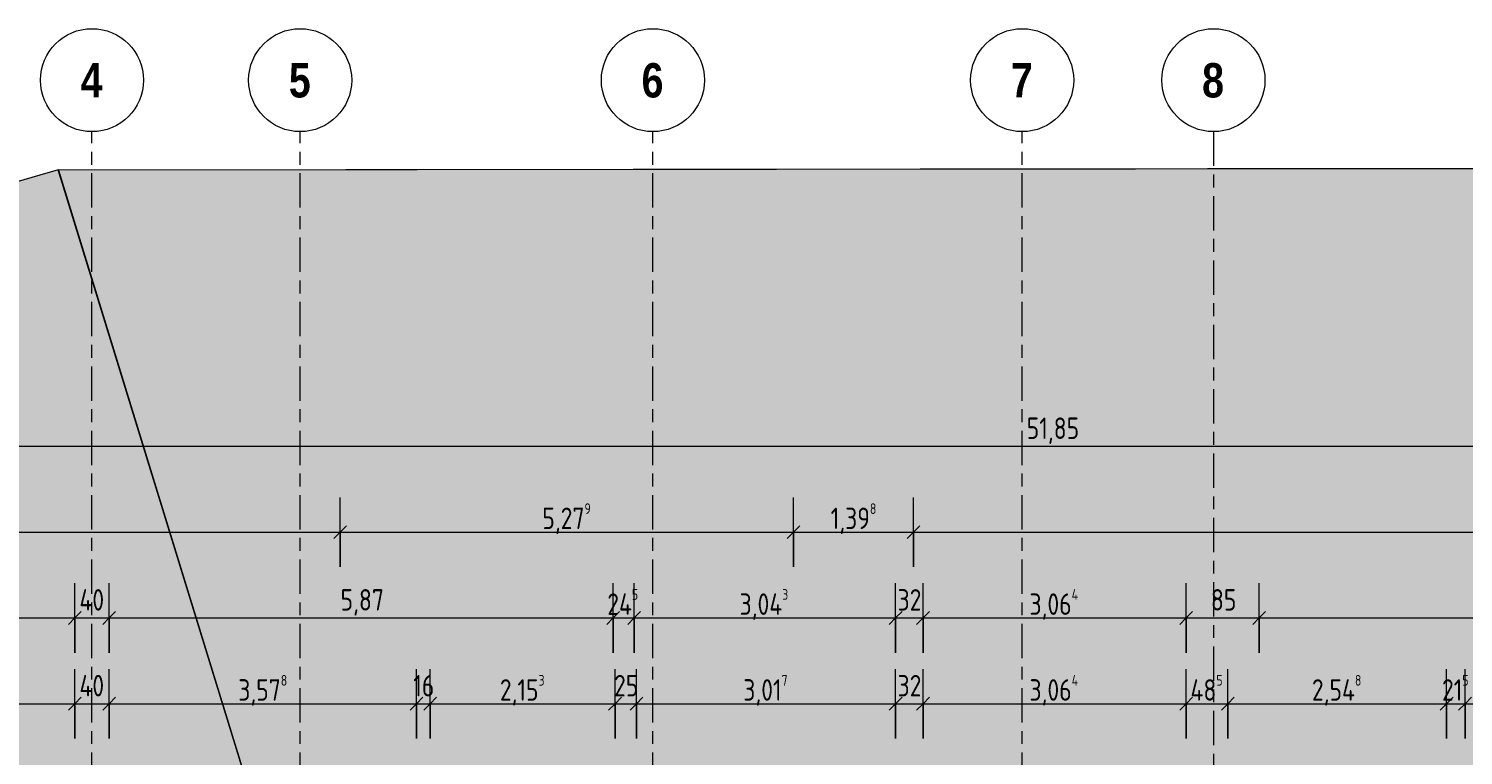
# Model space of a CAD drawing. Header units: metres. Extents: x 2 to 165, y -54 to 869.
# Tile 77 of 106: x 42 to 59, y 30 to 38. Entities that reach past the tile are written whole.
import ezdxf

# ---------------------------------------------------------------- set-up
doc = ezdxf.new("R2010")
doc.units = ezdxf.units.M
doc.linetypes.add('_Rasterlinie_', pattern=[0.75, 0.4, -0.1, 0.15, -0.1])
for name, color, linetype, lineweight in [('A_Bem', 7, 'Continuous', 5), ('A_Bem-100', 7, 'Continuous', 5), ('A_Körper_Form', 7, 'Continuous', 5), ('A_Raster', 128, 'Continuous', 5)]:
    doc.layers.add(name, color=color, linetype=linetype, lineweight=lineweight)
doc.styles.add('Arial Narrow_B', font='txt', dxfattribs={"height": 0.4})
doc.styles.add('ISOCPEUR', font='isocpeur.ttf', dxfattribs={"width": 0.8, "height": 0.25})
doc.dimstyles.new('BLB-Standard_2_5_Aussen', dxfattribs={"dimscale": 0.3048, "dimtxt": 0.248995, "dimasz": 0.492126, "dimexe": 1.32874, "dimexo": 0.0625, "dimgap": 0.032808, "dimtad": 1, "dimdec": 1, "dimlfac": 100, "dimrnd": 0.1, "dimdsep": 46, "dimtxsty": 'ISOCPEUR', "dimblk1": 'OBLIQUE', "dimblk2": 'OBLIQUE', "dimsah": 1, "dimcen": 0.09, "dimdle": 0.164042, "dimazin": 0, "dimtfac": 1, "dimtdec": 4, "dimtix": 1, "dimtmove": 0, "dimatfit": 3, "dimfxl": 1.32874, "dimfxlon": 1, "dimtvp": 1, "dimtolj": 1, "dimtzin": 0, "dimarcsym": 2})
doc.dimstyles.new('BLB-Standard_2_5_Aussen_1', dxfattribs={"dimscale": 0.3048, "dimtxt": 0.248995, "dimasz": 0.492126, "dimexe": 1.32874, "dimexo": 0.0625, "dimgap": 0.032808, "dimtad": 1, "dimrnd": 0.001, "dimzin": 0, "dimdsep": 46, "dimtxsty": 'ISOCPEUR', "dimblk1": 'OBLIQUE', "dimblk2": 'OBLIQUE', "dimsah": 1, "dimcen": 0.09, "dimdle": 0.164042, "dimazin": 0, "dimtfac": 1, "dimtdec": 4, "dimtix": 1, "dimtmove": 0, "dimatfit": 3, "dimfxl": 1.32874, "dimfxlon": 1, "dimtvp": 1, "dimtolj": 1, "dimtzin": 0, "dimarcsym": 2})

# ---------------------------------------------------------------- blocks, each defined once
blk = doc.blocks.new('DIMBLOCK47-AB- E0-  OK FFB')
at = {"layer": 'A_Bem-100'}
for p, q in [((42.894, 29.99), (42.894, 30.8)), ((43.294, 29.99), (43.294, 30.8)), ((42.894, 30.395), (43.294, 30.395)), ((42.894, 30.395), (42.894, 29.99)), ((43.294, 30.395), (43.294, 29.99))]:
    blk.add_line(p, q, dxfattribs=at)
at = {"layer": 'A_Bem-100', "lineweight": 9}
for p, q in [((42.894, 30.395), (42.969, 30.47)), ((43.294, 30.395), (43.369, 30.47)), ((42.894, 30.395), (42.819, 30.32)), ((43.294, 30.395), (43.219, 30.32))]:
    blk.add_line(p, q, dxfattribs=at)
at = {"layer": 'A_Bem-100', "color": 0, "insert": (42.948, 30.731), "char_height": 0.25, "width": 0.35255, "attachment_point": 1, "line_spacing_factor": 1.149209, "style": 'ISOCPEUR'}
blk.add_mtext('40', dxfattribs=at)
blk = doc.blocks.new('_Oblique')
at = {"color": 0, "linetype": 'ByBlock', "lineweight": -2}
blk.add_line((-0.5, -0.5), (0.5, 0.5), dxfattribs=at)
blk = doc.blocks.new('DIMBLOCK48-AB- E0-  OK FFB')
at = {"layer": 'A_Bem-100'}
for p, q in [((43.294, 29.99), (43.294, 30.8)), ((46.873, 29.99), (46.873, 30.8)), ((43.294, 30.395), (46.873, 30.395)), ((43.294, 30.395), (43.294, 29.99)), ((46.873, 30.395), (46.873, 29.99))]:
    blk.add_line(p, q, dxfattribs=at)
at = {"layer": 'A_Bem-100', "lineweight": 9}
for p, q in [((43.294, 30.395), (43.369, 30.47)), ((46.873, 30.395), (46.948, 30.47)), ((43.294, 30.395), (43.219, 30.32)), ((46.873, 30.395), (46.798, 30.32))]:
    blk.add_line(p, q, dxfattribs=at)
at = {"layer": 'A_Bem-100', "color": 0, "insert": (44.798, 30.731), "char_height": 0.25, "width": 0.68419, "attachment_point": 1, "line_spacing_factor": 1.149209, "style": 'ISOCPEUR'}
blk.add_mtext('3,57\\A2\\H0.5x;\\S8^  ;\\H2x;', dxfattribs=at)
blk = doc.blocks.new('DIMBLOCK49-AB- E0-  OK FFB')
at = {"layer": 'A_Bem-100'}
for p, q in [((46.873, 29.99), (46.873, 30.8)), ((47.032, 29.99), (47.032, 30.8)), ((46.873, 30.395), (47.032, 30.395)), ((46.873, 30.395), (46.873, 29.99)), ((47.032, 30.395), (47.032, 29.99))]:
    blk.add_line(p, q, dxfattribs=at)
at = {"layer": 'A_Bem-100', "lineweight": 9}
for p, q in [((46.873, 30.395), (46.948, 30.47)), ((47.032, 30.395), (47.107, 30.47)), ((46.873, 30.395), (46.798, 30.32)), ((47.032, 30.395), (46.957, 30.32))]:
    blk.add_line(p, q, dxfattribs=at)
at = {"layer": 'A_Bem-100', "color": 0, "insert": (46.836, 30.731), "char_height": 0.25, "width": 0.28085, "attachment_point": 1, "line_spacing_factor": 1.149209, "style": 'ISOCPEUR'}
blk.add_mtext('16', dxfattribs=at)
blk = doc.blocks.new('DIMBLOCK50-AB- E0-  OK FFB')
at = {"layer": 'A_Bem-100'}
for p, q in [((47.032, 29.99), (47.032, 30.8)), ((49.186, 29.99), (49.186, 30.8)), ((47.032, 30.395), (49.186, 30.395)), ((47.032, 30.395), (47.032, 29.99)), ((49.186, 30.395), (49.186, 29.99))]:
    blk.add_line(p, q, dxfattribs=at)
at = {"layer": 'A_Bem-100', "lineweight": 9}
for p, q in [((47.032, 30.395), (47.107, 30.47)), ((49.186, 30.395), (49.261, 30.47)), ((47.032, 30.395), (46.957, 30.32)), ((49.186, 30.395), (49.111, 30.32))]:
    blk.add_line(p, q, dxfattribs=at)
at = {"layer": 'A_Bem-100', "color": 0, "insert": (47.844, 30.731), "char_height": 0.25, "width": 0.63639, "attachment_point": 1, "line_spacing_factor": 1.149209, "style": 'ISOCPEUR'}
blk.add_mtext('2,15\\A2\\H0.5x;\\S3^  ;\\H2x;', dxfattribs=at)
blk = doc.blocks.new('DIMBLOCK51-AB- E0-  OK FFB')
at = {"layer": 'A_Bem-100'}
for p, q in [((49.186, 29.99), (49.186, 30.8)), ((49.435, 29.99), (49.435, 30.8)), ((49.186, 30.395), (49.435, 30.395)), ((49.186, 30.395), (49.186, 29.99)), ((49.435, 30.395), (49.435, 29.99))]:
    blk.add_line(p, q, dxfattribs=at)
at = {"layer": 'A_Bem-100', "lineweight": 9}
for p, q in [((49.186, 30.395), (49.261, 30.47)), ((49.435, 30.395), (49.51, 30.47)), ((49.186, 30.395), (49.111, 30.32)), ((49.435, 30.395), (49.36, 30.32))]:
    blk.add_line(p, q, dxfattribs=at)
at = {"layer": 'A_Bem-100', "color": 0, "insert": (49.174, 30.731), "char_height": 0.25, "width": 0.32865, "attachment_point": 1, "line_spacing_factor": 1.149209, "style": 'ISOCPEUR'}
blk.add_mtext('25', dxfattribs=at)
blk = doc.blocks.new('DIMBLOCK52-AB- E0-  OK FFB')
at = {"layer": 'A_Bem-100'}
for p, q in [((49.435, 29.99), (49.435, 30.8)), ((52.453, 29.99), (52.453, 30.8)), ((49.435, 30.395), (52.453, 30.395)), ((49.435, 30.395), (49.435, 29.99)), ((52.453, 30.395), (52.453, 29.99))]:
    blk.add_line(p, q, dxfattribs=at)
at = {"layer": 'A_Bem-100', "lineweight": 9}
for p, q in [((49.435, 30.395), (49.51, 30.47)), ((52.453, 30.395), (52.528, 30.47)), ((49.435, 30.395), (49.36, 30.32)), ((52.453, 30.395), (52.378, 30.32))]:
    blk.add_line(p, q, dxfattribs=at)
at = {"layer": 'A_Bem-100', "color": 0, "insert": (50.679, 30.731), "char_height": 0.25, "width": 0.63639, "attachment_point": 1, "line_spacing_factor": 1.149209, "style": 'ISOCPEUR'}
blk.add_mtext('3,01\\A2\\H0.5x;\\S7^  ;\\H2x;', dxfattribs=at)
blk = doc.blocks.new('DIMBLOCK53-AB- E0-  OK FFB')
at = {"layer": 'A_Bem-100'}
for p, q in [((52.453, 29.99), (52.453, 30.8)), ((52.773, 29.99), (52.773, 30.8)), ((52.453, 30.395), (52.773, 30.395)), ((52.453, 30.395), (52.453, 29.99)), ((52.773, 30.395), (52.773, 29.99))]:
    blk.add_line(p, q, dxfattribs=at)
at = {"layer": 'A_Bem-100', "lineweight": 9}
for p, q in [((52.453, 30.395), (52.528, 30.47)), ((52.773, 30.395), (52.848, 30.47)), ((52.453, 30.395), (52.378, 30.32)), ((52.773, 30.395), (52.698, 30.32))]:
    blk.add_line(p, q, dxfattribs=at)
at = {"layer": 'A_Bem-100', "color": 0, "insert": (52.476, 30.731), "char_height": 0.25, "width": 0.32865, "attachment_point": 1, "line_spacing_factor": 1.149209, "style": 'ISOCPEUR'}
blk.add_mtext('32', dxfattribs=at)
blk = doc.blocks.new('DIMBLOCK54-AB- E0-  OK FFB')
at = {"layer": 'A_Bem-100'}
for p, q in [((52.773, 29.99), (52.773, 30.8)), ((55.837, 29.99), (55.837, 30.8)), ((52.773, 30.395), (55.837, 30.395)), ((52.773, 30.395), (52.773, 29.99)), ((55.837, 30.395), (55.837, 29.99))]:
    blk.add_line(p, q, dxfattribs=at)
at = {"layer": 'A_Bem-100', "lineweight": 9}
for p, q in [((52.773, 30.395), (52.848, 30.47)), ((55.837, 30.395), (55.912, 30.47)), ((52.773, 30.395), (52.698, 30.32)), ((55.837, 30.395), (55.762, 30.32))]:
    blk.add_line(p, q, dxfattribs=at)
at = {"layer": 'A_Bem-100', "color": 0, "insert": (54.012, 30.731), "char_height": 0.25, "width": 0.70212, "attachment_point": 1, "line_spacing_factor": 1.149209, "style": 'ISOCPEUR'}
blk.add_mtext('3,06\\A2\\H0.5x;\\S4^  ;\\H2x;', dxfattribs=at)
blk = doc.blocks.new('DIMBLOCK55-AB- E0-  OK FFB')
at = {"layer": 'A_Bem-100'}
for p, q in [((55.837, 29.99), (55.837, 30.8)), ((56.322, 29.99), (56.322, 30.8)), ((55.837, 30.395), (56.322, 30.395)), ((55.837, 30.395), (55.837, 29.99)), ((56.322, 30.395), (56.322, 29.99))]:
    blk.add_line(p, q, dxfattribs=at)
at = {"layer": 'A_Bem-100', "lineweight": 9}
for p, q in [((55.837, 30.395), (55.912, 30.47)), ((56.322, 30.395), (56.397, 30.47)), ((55.837, 30.395), (55.762, 30.32)), ((56.322, 30.395), (56.247, 30.32))]:
    blk.add_line(p, q, dxfattribs=at)
at = {"layer": 'A_Bem-100', "color": 0, "insert": (55.887, 30.731), "char_height": 0.25, "width": 0.46011, "attachment_point": 1, "line_spacing_factor": 1.149209, "style": 'ISOCPEUR'}
blk.add_mtext('48\\A2\\H0.5x;\\S5^  ;\\H2x;', dxfattribs=at)
blk = doc.blocks.new('DIMBLOCK56-AB- E0-  OK FFB')
at = {"layer": 'A_Bem-100'}
for p, q in [((56.322, 29.99), (56.322, 30.8)), ((58.87, 29.99), (58.87, 30.8)), ((56.322, 30.395), (58.87, 30.395)), ((56.322, 30.395), (56.322, 29.99)), ((58.87, 30.395), (58.87, 29.99))]:
    blk.add_line(p, q, dxfattribs=at)
at = {"layer": 'A_Bem-100', "lineweight": 9}
for p, q in [((56.322, 30.395), (56.397, 30.47)), ((58.87, 30.395), (58.945, 30.47)), ((56.322, 30.395), (56.247, 30.32)), ((58.87, 30.395), (58.795, 30.32))]:
    blk.add_line(p, q, dxfattribs=at)
at = {"layer": 'A_Bem-100', "color": 0, "insert": (57.301, 30.731), "char_height": 0.25, "width": 0.7081, "attachment_point": 1, "line_spacing_factor": 1.149209, "style": 'ISOCPEUR'}
blk.add_mtext('2,54\\A2\\H0.5x;\\S8^  ;\\H2x;', dxfattribs=at)
blk = doc.blocks.new('DIMBLOCK57-AB- E0-  OK FFB')
at = {"layer": 'A_Bem-100'}
for p, q in [((58.87, 29.99), (58.87, 30.8)), ((59.085, 29.99), (59.085, 30.8)), ((58.87, 30.395), (59.085, 30.395)), ((58.87, 30.395), (58.87, 29.99)), ((59.085, 30.395), (59.085, 29.99))]:
    blk.add_line(p, q, dxfattribs=at)
at = {"layer": 'A_Bem-100', "lineweight": 9}
for p, q in [((58.87, 30.395), (58.945, 30.47)), ((59.085, 30.395), (59.16, 30.47)), ((58.87, 30.395), (58.795, 30.32)), ((59.085, 30.395), (59.01, 30.32))]:
    blk.add_line(p, q, dxfattribs=at)
at = {"layer": 'A_Bem-100', "color": 0, "insert": (58.816, 30.731), "char_height": 0.25, "width": 0.38841, "attachment_point": 1, "line_spacing_factor": 1.149209, "style": 'ISOCPEUR'}
blk.add_mtext('21\\A2\\H0.5x;\\S5^  ;\\H2x;', dxfattribs=at)
blk = doc.blocks.new('DIMBLOCK58-AB- E0-  OK FFB')
at = {"layer": 'A_Bem-100'}
for p, q in [((59.085, 29.99), (59.085, 30.8)), ((61.011, 29.99), (61.011, 30.8)), ((59.085, 30.395), (61.011, 30.395)), ((59.085, 30.395), (59.085, 29.99)), ((61.011, 30.395), (61.011, 29.99))]:
    blk.add_line(p, q, dxfattribs=at)
at = {"layer": 'A_Bem-100', "lineweight": 9}
for p, q in [((59.085, 30.395), (59.16, 30.47)), ((61.011, 30.395), (61.086, 30.47)), ((59.085, 30.395), (59.01, 30.32)), ((61.011, 30.395), (60.936, 30.32))]:
    blk.add_line(p, q, dxfattribs=at)
at = {"layer": 'A_Bem-100', "color": 0, "insert": (59.783, 30.731), "char_height": 0.25, "width": 0.63639, "attachment_point": 1, "line_spacing_factor": 1.149209, "style": 'ISOCPEUR'}
blk.add_mtext('1,92\\A2\\H0.5x;\\S6^  ;\\H2x;', dxfattribs=at)
blk = doc.blocks.new('DIMBLOCK103-AB- E0-  OK FFB')
at = {"layer": 'A_Bem-100'}
for p, q in [((28.794, 30.99), (28.794, 31.8)), ((42.894, 30.99), (42.894, 31.8)), ((28.794, 31.395), (42.894, 31.395)), ((28.794, 31.395), (28.794, 30.99)), ((42.894, 31.395), (42.894, 30.99))]:
    blk.add_line(p, q, dxfattribs=at)
at = {"layer": 'A_Bem-100', "lineweight": 9}
for p, q in [((28.794, 31.395), (28.869, 31.47)), ((42.894, 31.395), (42.969, 31.47)), ((28.794, 31.395), (28.719, 31.32)), ((42.894, 31.395), (42.819, 31.32))]:
    blk.add_line(p, q, dxfattribs=at)
at = {"layer": 'A_Bem-100', "color": 0, "insert": (35.566, 31.731), "char_height": 0.25, "width": 0.66926, "attachment_point": 1, "line_spacing_factor": 1.149209, "style": 'ISOCPEUR'}
blk.add_mtext('14,10', dxfattribs=at)
blk = doc.blocks.new('DIMBLOCK104-AB- E0-  OK FFB')
at = {"layer": 'A_Bem-100'}
for p, q in [((42.894, 30.99), (42.894, 31.8)), ((43.294, 30.99), (43.294, 31.8)), ((42.894, 31.395), (43.294, 31.395)), ((42.894, 31.395), (42.894, 30.99)), ((43.294, 31.395), (43.294, 30.99))]:
    blk.add_line(p, q, dxfattribs=at)
at = {"layer": 'A_Bem-100', "lineweight": 9}
for p, q in [((42.894, 31.395), (42.969, 31.47)), ((43.294, 31.395), (43.369, 31.47)), ((42.894, 31.395), (42.819, 31.32)), ((43.294, 31.395), (43.219, 31.32))]:
    blk.add_line(p, q, dxfattribs=at)
at = {"layer": 'A_Bem-100', "color": 0, "insert": (42.948, 31.731), "char_height": 0.25, "width": 0.35255, "attachment_point": 1, "line_spacing_factor": 1.149209, "style": 'ISOCPEUR'}
blk.add_mtext('40', dxfattribs=at)
blk = doc.blocks.new('DIMBLOCK105-AB- E0-  OK FFB')
at = {"layer": 'A_Bem-100'}
for p, q in [((43.294, 30.99), (43.294, 31.8)), ((49.164, 30.99), (49.164, 31.8)), ((43.294, 31.395), (49.164, 31.395)), ((43.294, 31.395), (43.294, 30.99)), ((49.164, 31.395), (49.164, 30.99))]:
    blk.add_line(p, q, dxfattribs=at)
at = {"layer": 'A_Bem-100', "lineweight": 9}
for p, q in [((43.294, 31.395), (43.369, 31.47)), ((49.164, 31.395), (49.239, 31.47)), ((43.294, 31.395), (43.219, 31.32)), ((49.164, 31.395), (49.089, 31.32))]:
    blk.add_line(p, q, dxfattribs=at)
at = {"layer": 'A_Bem-100', "color": 0, "insert": (45.989, 31.731), "char_height": 0.25, "width": 0.57664, "attachment_point": 1, "line_spacing_factor": 1.149209, "style": 'ISOCPEUR'}
blk.add_mtext('5,87', dxfattribs=at)
blk = doc.blocks.new('DIMBLOCK106-AB- E0-  OK FFB')
at = {"layer": 'A_Bem-100'}
for p, q in [((49.164, 30.99), (49.164, 31.8)), ((49.409, 30.99), (49.409, 31.8)), ((49.164, 31.395), (49.409, 31.395)), ((49.164, 31.395), (49.164, 30.99)), ((49.409, 31.395), (49.409, 30.99))]:
    blk.add_line(p, q, dxfattribs=at)
at = {"layer": 'A_Bem-100', "lineweight": 9}
for p, q in [((49.164, 31.395), (49.239, 31.47)), ((49.409, 31.395), (49.484, 31.47)), ((49.164, 31.395), (49.089, 31.32)), ((49.409, 31.395), (49.334, 31.32))]:
    blk.add_line(p, q, dxfattribs=at)
at = {"layer": 'A_Bem-100', "color": 0, "insert": (49.095, 31.731), "char_height": 0.25, "width": 0.46011, "attachment_point": 1, "line_spacing_factor": 1.149209, "style": 'ISOCPEUR'}
blk.add_mtext('24\\A2\\H0.5x;\\S5^  ;\\H2x;', dxfattribs=at)
blk = doc.blocks.new('DIMBLOCK107-AB- E0-  OK FFB')
at = {"layer": 'A_Bem-100'}
for p, q in [((49.409, 30.99), (49.409, 31.8)), ((52.453, 30.99), (52.453, 31.8)), ((49.409, 31.395), (52.453, 31.395)), ((49.409, 31.395), (49.409, 30.99)), ((52.453, 31.395), (52.453, 30.99))]:
    blk.add_line(p, q, dxfattribs=at)
at = {"layer": 'A_Bem-100', "lineweight": 9}
for p, q in [((49.409, 31.395), (49.484, 31.47)), ((52.453, 31.395), (52.528, 31.47)), ((49.409, 31.395), (49.334, 31.32)), ((52.453, 31.395), (52.378, 31.32))]:
    blk.add_line(p, q, dxfattribs=at)
at = {"layer": 'A_Bem-100', "color": 0, "insert": (50.636, 31.731), "char_height": 0.25, "width": 0.7081, "attachment_point": 1, "line_spacing_factor": 1.149209, "style": 'ISOCPEUR'}
blk.add_mtext('3,04\\A2\\H0.5x;\\S3^  ;\\H2x;', dxfattribs=at)
blk = doc.blocks.new('DIMBLOCK108-AB- E0-  OK FFB')
at = {"layer": 'A_Bem-100'}
for p, q in [((52.453, 30.99), (52.453, 31.8)), ((52.773, 30.99), (52.773, 31.8)), ((52.453, 31.395), (52.773, 31.395)), ((52.453, 31.395), (52.453, 30.99)), ((52.773, 31.395), (52.773, 30.99))]:
    blk.add_line(p, q, dxfattribs=at)
at = {"layer": 'A_Bem-100', "lineweight": 9}
for p, q in [((52.453, 31.395), (52.528, 31.47)), ((52.773, 31.395), (52.848, 31.47)), ((52.453, 31.395), (52.378, 31.32)), ((52.773, 31.395), (52.698, 31.32))]:
    blk.add_line(p, q, dxfattribs=at)
at = {"layer": 'A_Bem-100', "color": 0, "insert": (52.476, 31.731), "char_height": 0.25, "width": 0.32865, "attachment_point": 1, "line_spacing_factor": 1.149209, "style": 'ISOCPEUR'}
blk.add_mtext('32', dxfattribs=at)
blk = doc.blocks.new('DIMBLOCK109-AB- E0-  OK FFB')
at = {"layer": 'A_Bem-100'}
for p, q in [((52.773, 30.99), (52.773, 31.8)), ((55.837, 30.99), (55.837, 31.8)), ((52.773, 31.395), (55.837, 31.395)), ((52.773, 31.395), (52.773, 30.99)), ((55.837, 31.395), (55.837, 30.99))]:
    blk.add_line(p, q, dxfattribs=at)
at = {"layer": 'A_Bem-100', "lineweight": 9}
for p, q in [((52.773, 31.395), (52.848, 31.47)), ((55.837, 31.395), (55.912, 31.47)), ((52.773, 31.395), (52.698, 31.32)), ((55.837, 31.395), (55.762, 31.32))]:
    blk.add_line(p, q, dxfattribs=at)
at = {"layer": 'A_Bem-100', "color": 0, "insert": (54.012, 31.731), "char_height": 0.25, "width": 0.70212, "attachment_point": 1, "line_spacing_factor": 1.149209, "style": 'ISOCPEUR'}
blk.add_mtext('3,06\\A2\\H0.5x;\\S4^  ;\\H2x;', dxfattribs=at)
blk = doc.blocks.new('DIMBLOCK110-AB- E0-  OK FFB')
at = {"layer": 'A_Bem-100'}
for p, q in [((55.837, 30.99), (55.837, 31.8)), ((56.687, 30.99), (56.687, 31.8)), ((55.837, 31.395), (56.687, 31.395)), ((55.837, 31.395), (55.837, 30.99)), ((56.687, 31.395), (56.687, 30.99))]:
    blk.add_line(p, q, dxfattribs=at)
at = {"layer": 'A_Bem-100', "lineweight": 9}
for p, q in [((55.837, 31.395), (55.912, 31.47)), ((56.687, 31.395), (56.762, 31.47)), ((55.837, 31.395), (55.762, 31.32)), ((56.687, 31.395), (56.612, 31.32))]:
    blk.add_line(p, q, dxfattribs=at)
at = {"layer": 'A_Bem-100', "color": 0, "insert": (56.125, 31.731), "char_height": 0.25, "width": 0.32865, "attachment_point": 1, "line_spacing_factor": 1.149209, "style": 'ISOCPEUR'}
blk.add_mtext('85', dxfattribs=at)
blk = doc.blocks.new('DIMBLOCK120-AB- E0-  OK FFB')
at = {"layer": 'A_Bem-100'}
for p, q in [((28.344, 31.99), (28.344, 32.8)), ((45.984, 31.99), (45.984, 32.8)), ((28.344, 32.395), (45.984, 32.395)), ((28.344, 32.395), (28.344, 31.99)), ((45.984, 32.395), (45.984, 31.99))]:
    blk.add_line(p, q, dxfattribs=at)
at = {"layer": 'A_Bem-100', "lineweight": 9}
for p, q in [((28.344, 32.395), (28.419, 32.47)), ((45.984, 32.395), (46.059, 32.47)), ((28.344, 32.395), (28.269, 32.32)), ((45.984, 32.395), (45.909, 32.32))]:
    blk.add_line(p, q, dxfattribs=at)
at = {"layer": 'A_Bem-100', "color": 0, "insert": (36.865, 32.731), "char_height": 0.25, "width": 0.71706, "attachment_point": 1, "rotation": 0.0004, "line_spacing_factor": 1.149209, "style": 'ISOCPEUR'}
blk.add_mtext('17,64', dxfattribs=at)
blk = doc.blocks.new('DIMBLOCK121-AB- E0-  OK FFB')
at = {"layer": 'A_Bem-100'}
for p, q in [((45.984, 31.99), (45.984, 32.8)), ((51.264, 31.99), (51.264, 32.8)), ((45.984, 32.395), (51.264, 32.395)), ((45.984, 32.395), (45.984, 31.99)), ((51.264, 32.395), (51.264, 31.99))]:
    blk.add_line(p, q, dxfattribs=at)
at = {"layer": 'A_Bem-100', "lineweight": 9}
for p, q in [((45.984, 32.395), (46.059, 32.47)), ((51.264, 32.395), (51.339, 32.47)), ((45.984, 32.395), (45.909, 32.32)), ((51.264, 32.395), (51.189, 32.32))]:
    blk.add_line(p, q, dxfattribs=at)
at = {"layer": 'A_Bem-100', "color": 0, "insert": (48.339, 32.731), "char_height": 0.25, "width": 0.68419, "attachment_point": 1, "rotation": 0.0004, "line_spacing_factor": 1.149209, "style": 'ISOCPEUR'}
blk.add_mtext('5,27\\A2\\H0.5x;\\S9^  ;\\H2x;', dxfattribs=at)
blk = doc.blocks.new('DIMBLOCK122-AB- E0-  OK FFB')
at = {"layer": 'A_Bem-100'}
for p, q in [((51.264, 31.99), (51.264, 32.8)), ((52.662, 31.99), (52.662, 32.8)), ((51.264, 32.395), (52.662, 32.395)), ((51.264, 32.395), (51.264, 31.99)), ((52.662, 32.395), (52.662, 31.99))]:
    blk.add_line(p, q, dxfattribs=at)
at = {"layer": 'A_Bem-100', "lineweight": 9}
for p, q in [((51.264, 32.395), (51.339, 32.47)), ((52.662, 32.395), (52.737, 32.47)), ((51.264, 32.395), (51.189, 32.32)), ((52.662, 32.395), (52.587, 32.32))]:
    blk.add_line(p, q, dxfattribs=at)
at = {"layer": 'A_Bem-100', "color": 0, "insert": (51.697, 32.731), "char_height": 0.25, "width": 0.63639, "attachment_point": 1, "rotation": 0.0004, "line_spacing_factor": 1.149209, "style": 'ISOCPEUR'}
blk.add_mtext('1,39\\A2\\H0.5x;\\S8^  ;\\H2x;', dxfattribs=at)
blk = doc.blocks.new('DIMBLOCK123-AB- E0-  OK FFB')
at = {"layer": 'A_Bem-100'}
for p, q in [((52.662, 31.99), (52.662, 32.8)), ((69.247, 31.99), (69.247, 32.8)), ((52.662, 32.395), (69.247, 32.395)), ((52.662, 32.395), (52.662, 31.99)), ((69.247, 32.395), (69.247, 31.99))]:
    blk.add_line(p, q, dxfattribs=at)
at = {"layer": 'A_Bem-100', "lineweight": 9}
for p, q in [((52.662, 32.395), (52.737, 32.47)), ((69.247, 32.395), (69.322, 32.47)), ((52.662, 32.395), (52.587, 32.32)), ((69.247, 32.395), (69.172, 32.32))]:
    blk.add_line(p, q, dxfattribs=at)
at = {"layer": 'A_Bem-100', "color": 0, "insert": (60.621, 32.731), "char_height": 0.25, "width": 0.80072, "attachment_point": 1, "rotation": 0.0004, "line_spacing_factor": 1.149209, "style": 'ISOCPEUR'}
blk.add_mtext('16,58\\A2\\H0.5x;\\S5^  ;\\H2x;', dxfattribs=at)
blk = doc.blocks.new('Raster - Raster-989695-AB- E0-  OK FFB')
at = {"layer": 'A_Raster', "lineweight": 9}
blk.add_circle((0, 0), 0.006, dxfattribs=at)
blk = doc.blocks.new('DIMBLOCK211-AB- E0-  OK FFB')
at = {"layer": 'A_Bem-100'}
for p, q in [((56.687, 30.99), (56.687, 31.8)), ((79.694, 30.99), (79.694, 31.8)), ((56.637, 31.395), (79.694, 31.395)), ((56.687, 31.395), (56.687, 30.99)), ((79.694, 31.395), (79.694, 30.99))]:
    blk.add_line(p, q, dxfattribs=at)
at = {"layer": 'A_Bem-100', "lineweight": 9}
for p, q in [((56.687, 31.395), (56.762, 31.47)), ((79.694, 31.395), (79.769, 31.47)), ((56.687, 31.395), (56.612, 31.32)), ((79.694, 31.395), (79.619, 31.32))]:
    blk.add_line(p, q, dxfattribs=at)
at = {"layer": 'A_Bem-100', "color": 0, "insert": (67.837, 31.731), "char_height": 0.25, "width": 0.84852, "attachment_point": 1, "line_spacing_factor": 1.149209, "style": 'ISOCPEUR'}
blk.add_mtext('23,00\\A2\\H0.5x;\\S8^  ;\\H2x;', dxfattribs=at)
blk = doc.blocks.new('DIMBLOCK214-AB- E0-  OK FFB')
at = {"layer": 'A_Bem-100'}
for p, q in [((28.794, 29.99), (28.794, 30.8)), ((42.894, 29.99), (42.894, 30.8)), ((28.794, 30.395), (42.944, 30.395)), ((28.794, 30.395), (28.794, 29.99)), ((42.894, 30.395), (42.894, 29.99))]:
    blk.add_line(p, q, dxfattribs=at)
at = {"layer": 'A_Bem-100', "lineweight": 9}
for p, q in [((28.794, 30.395), (28.869, 30.47)), ((42.894, 30.395), (42.969, 30.47)), ((28.794, 30.395), (28.719, 30.32)), ((42.894, 30.395), (42.819, 30.32))]:
    blk.add_line(p, q, dxfattribs=at)
at = {"layer": 'A_Bem-100', "color": 0, "insert": (35.565, 30.731), "char_height": 0.25, "width": 0.66926, "attachment_point": 1, "line_spacing_factor": 1.149209, "style": 'ISOCPEUR'}
blk.add_mtext('14,10', dxfattribs=at)
blk = doc.blocks.new('DIMBLOCK215-AB- E0-  OK FFB')
at = {"layer": 'A_Bem-100'}
for p, q in [((28.344, 32.99), (28.344, 33.8)), ((80.194, 32.99), (80.194, 33.8)), ((28.294, 33.395), (80.244, 33.395)), ((28.344, 33.395), (28.344, 32.99)), ((80.194, 33.395), (80.194, 32.99))]:
    blk.add_line(p, q, dxfattribs=at)
at = {"layer": 'A_Bem-100', "lineweight": 9}
for p, q in [((28.344, 33.395), (28.419, 33.47)), ((80.194, 33.395), (80.269, 33.47)), ((28.344, 33.395), (28.269, 33.32)), ((80.194, 33.395), (80.119, 33.32))]:
    blk.add_line(p, q, dxfattribs=at)
at = {"layer": 'A_Bem-100', "color": 0, "insert": (53.98, 33.731), "char_height": 0.25, "width": 0.69316, "attachment_point": 1, "line_spacing_factor": 1.149209, "style": 'ISOCPEUR'}
blk.add_mtext('51,85', dxfattribs=at)

msp = doc.modelspace()

# ---------------------------------------------------------------- hatches: boundary and pattern name
at = {"layer": 'A_Körper_Form', "lineweight": 9}
for points in [[(15.9776, 21.6233), (16.6307, 21.9278), (18.406, 22.4114), (18.4743, 22.1605), (21.3882, 22.9541), (21.3269, 23.1862), (44.8996, 29.4618), (42.7009, 36.6161), (15.9776, 28.8405), (15.9776, 22.0033)], [(44.868, 29.5744), (66.5892, 29.5961), (80.2356, 29.5962), (80.2355, 36.6526), (42.7042, 36.6151)]]:
    msp.add_hatch(color=254, dxfattribs=at).paths.add_polyline_path(points, flags=0)

# ---------------------------------------------------------------- linework, layer by layer
at = {"layer": 'A_Körper_Form', "color": 253, "lineweight": 9}
for p, q in [((42.7009, 36.6161), (15.9776, 28.8405)), ((42.7009, 36.6161), (80.2322, 36.6536)), ((44.8996, 29.4618), (42.7009, 36.6161)), ((42.7042, 36.6151), (42.7009, 36.6161)), ((80.2355, 36.6526), (42.7042, 36.6151)), ((42.7042, 36.6151), (44.868, 29.5744))]:
    msp.add_line(p, q, dxfattribs=at)
at = {"layer": 'A_Raster', "linetype": '_Rasterlinie_', "lineweight": 9}
for p, q in [((43.0942, -53.073), (43.0942, 37.0621)), ((45.5186, -53.073), (45.5186, 37.0621)), ((49.6267, -53.073), (49.6267, 37.0621)), ((53.9267, -53.073), (53.9267, 37.0621)), ((56.1543, 37.0621), (56.1543, -53.073))]:
    msp.add_line(p, q, dxfattribs=at)

# ---------------------------------------------------------------- block references
at = {"layer": 'A_Raster', "lineweight": 9, "xscale": 99.99999999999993, "yscale": 99.99999999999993, "zscale": 99.99999999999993}
for p in [(43.0942, 37.6621), (45.5186, 37.6621), (49.6267, 37.6621), (53.9267, 37.6621)]:
    msp.add_blockref('Raster - Raster-989695-AB- E0-  OK FFB', p, dxfattribs=at)
at = {"layer": 'A_Raster', "lineweight": 9, "xscale": 99.99999999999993, "yscale": 99.99999999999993, "zscale": 99.99999999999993, "rotation": 180}
msp.add_blockref('Raster - Raster-989695-AB- E0-  OK FFB', (56.1543, 37.6621), dxfattribs=at)

# ---------------------------------------------------------------- texts
at = {"layer": 'A_Raster', "char_height": 0.4, "width": 0.312658, "attachment_point": 1, "style": 'Arial Narrow_B'}
for s, insert in [('\\fArial Narrow|b1|i0|c0|p34|;4', (42.9622, 37.8605)), ('\\fArial Narrow|b1|i0|c0|p34|;5', (45.3866, 37.8605)), ('\\fArial Narrow|b1|i0|c0|p34|;6', (49.4947, 37.8605)), ('\\fArial Narrow|b1|i0|c0|p34|;7', (53.7947, 37.8605)), ('\\fArial Narrow|b1|i0|c0|p34|;8', (56.0223, 37.8605))]:
    msp.add_mtext(s, dxfattribs=dict(at, insert=insert))

# ---------------------------------------------------------------- dimensions: what is measured, and where the dimension line sits
at = {"layer": 'A_Bem'}
for base, p1, p2, dimstyle, override, picture, middle in [((80.1942, 33.3948), (28.3438, 32.9898), (80.1942, 32.9898), 'BLB-Standard_2_5_Aussen_1', {"dimpost": '<>', "dimfxl": 51.850392}, 'DIMBLOCK215-AB- E0-  OK FFB', (54.269, 33.5298)), ((42.8944, 31.3946), (28.7945, 30.9896), (42.8944, 30.9896), 'BLB-Standard_2_5_Aussen_1', {"dimpost": '<>', "dimfxl": 14.099949}, 'DIMBLOCK103-AB- E0-  OK FFB', (35.8444, 31.5296)), ((43.2944, 31.3946), (42.8944, 30.9896), (43.2944, 30.9896), 'BLB-Standard_2_5_Aussen', {"dimpost": '<>', "dimfxl": 0.4}, 'DIMBLOCK104-AB- E0-  OK FFB', (43.0944, 31.5296)), ((49.1641, 31.3946), (43.2944, 30.9896), (49.1641, 30.9896), 'BLB-Standard_2_5_Aussen_1', {"dimpost": '<>', "dimfxl": 5.8697}, 'DIMBLOCK105-AB- E0-  OK FFB', (46.2293, 31.5296)), ((52.7727, 31.3946), (52.4527, 30.9896), (52.7727, 30.9896), 'BLB-Standard_2_5_Aussen', {"dimpost": '<>', "dimfxl": 0.32}, 'DIMBLOCK108-AB- E0-  OK FFB', (52.6127, 31.5296)), ((56.6867, 31.3946), (55.8367, 30.9896), (56.6867, 30.9896), 'BLB-Standard_2_5_Aussen', {"dimpost": '<>', "dimfxl": 0.85}, 'DIMBLOCK110-AB- E0-  OK FFB', (56.2617, 31.5296)), ((42.8944, 30.3946), (28.794, 29.9896), (42.8944, 29.9896), 'BLB-Standard_2_5_Aussen_1', {"dimpost": '<>', "dimfxl": 14.100443}, 'DIMBLOCK214-AB- E0-  OK FFB', (35.8442, 30.5296)), ((43.2944, 30.3946), (42.8944, 29.9896), (43.2944, 29.9896), 'BLB-Standard_2_5_Aussen', {"dimpost": '<>', "dimfxl": 0.4}, 'DIMBLOCK47-AB- E0-  OK FFB', (43.0944, 30.5296)), ((47.0325, 30.3946), (46.8727, 29.9896), (47.0325, 29.9896), 'BLB-Standard_2_5_Aussen', {"dimpost": '<>', "dimfxl": 0.159711}, 'DIMBLOCK49-AB- E0-  OK FFB', (46.9526, 30.5296)), ((49.4354, 30.3946), (49.1858, 29.9896), (49.4354, 29.9896), 'BLB-Standard_2_5_Aussen', {"dimpost": '<>', "dimfxl": 0.249653}, 'DIMBLOCK51-AB- E0-  OK FFB', (49.3106, 30.5296)), ((52.7727, 30.3946), (52.4527, 29.9896), (52.7727, 29.9896), 'BLB-Standard_2_5_Aussen', {"dimpost": '<>', "dimfxl": 0.32}, 'DIMBLOCK53-AB- E0-  OK FFB', (52.6127, 30.5296))]:
    dim = msp.add_linear_dim(base=base, p1=p1, p2=p2, dimstyle=dimstyle, override=override, dxfattribs=at)
    dim.commit()
    dim.dimension.update_dxf_attribs({"geometry": picture, "text_midpoint": middle})
dim = msp.add_linear_dim(base=(45.9841, 32.3947), p1=(28.3437, 31.9896), p2=(45.9841, 31.9897), angle=0.00044, dimstyle='BLB-Standard_2_5_Aussen_1', override={"dimpost": '<>', "dimfxl": 17.640379}, dxfattribs=at)
dim.commit()
dim.dimension.update_dxf_attribs({"geometry": 'DIMBLOCK120-AB- E0-  OK FFB', "text_midpoint": (37.1639, 32.5296)})
for base, p1, p2, text, override, picture, middle in [((51.2635, 32.3948), (45.9841, 31.9897), (51.2635, 31.9898), '\\A1;5,27\\Q;{\\A1;{\\H0.5x;\\S9^ ;}}', {"dimpost": '<>', "dimfxl": 5.279464}, 'DIMBLOCK121-AB- E0-  OK FFB', (48.6238, 32.5547)), ((52.6615, 32.3948), (51.2635, 31.9898), (52.6616, 31.9898), '\\A1;1,39\\Q;{\\A1;{\\H0.5x;\\S8^ ;}}', {"dimpost": '<>', "dimfxl": 1.398021}, 'DIMBLOCK122-AB- E0-  OK FFB', (51.9625, 32.5548)), ((69.2468, 32.3949), (52.6616, 31.9898), (69.2468, 31.9899), '\\A1;16,58\\Q;{\\A1;{\\H0.5x;\\S5^ ;}}', {"dimpost": '<>', "dimfxl": 16.58521}, 'DIMBLOCK123-AB- E0-  OK FFB', (60.9542, 32.5548))]:
    dim = msp.add_linear_dim(base=base, p1=p1, p2=p2, angle=0.00044, text=text, dimstyle='BLB-Standard_2_5_Aussen_1', override=override, dxfattribs=at)
    dim.commit()
    dim.dimension.update_dxf_attribs({"geometry": picture, "text_midpoint": middle})
for base, p1, p2, text, dimstyle, override, picture, middle in [((49.4094, 31.3946), (49.1641, 30.9896), (49.4094, 30.9896), '\\A1;24\\Q;{\\A1;{\\H0.5x;\\S5^ ;}}', 'BLB-Standard_2_5_Aussen', {"dimpost": '<>', "dimfxl": 0.245243}, 'DIMBLOCK106-AB- E0-  OK FFB', (49.2867, 31.5296)), ((52.4527, 31.3946), (49.4094, 30.9896), (52.4527, 30.9896), '\\A1;3,04\\Q;{\\A1;{\\H0.5x;\\S3^ ;}}', 'BLB-Standard_2_5_Aussen_1', {"dimpost": '<>', "dimfxl": 3.043336}, 'DIMBLOCK107-AB- E0-  OK FFB', (50.931, 31.5546)), ((55.8367, 31.3946), (52.7727, 30.9896), (55.8367, 30.9896), '\\A1;3,06\\Q;{\\A1;{\\H0.5x;\\S4^ ;}}', 'BLB-Standard_2_5_Aussen_1', {"dimpost": '<>', "dimfxl": 3.063964}, 'DIMBLOCK109-AB- E0-  OK FFB', (54.3047, 31.5546)), ((79.6942, 31.3946), (56.6867, 30.9896), (79.6942, 30.9896), '\\A1;23,00\\Q;{\\A1;{\\H0.5x;\\S8^ ;}}', 'BLB-Standard_2_5_Aussen_1', {"dimpost": '<>', "dimfxl": 23.007539}, 'DIMBLOCK211-AB- E0-  OK FFB', (68.1904, 31.5546)), ((46.8727, 30.3946), (43.2944, 29.9896), (46.8727, 29.9896), '\\A1;3,57\\Q;{\\A1;{\\H0.5x;\\S8^ ;}}', 'BLB-Standard_2_5_Aussen_1', {"dimpost": '<>', "dimfxl": 3.578333}, 'DIMBLOCK48-AB- E0-  OK FFB', (45.0836, 30.5546)), ((49.1858, 30.3946), (47.0325, 29.9896), (49.1858, 29.9896), '\\A1;2,15\\Q;{\\A1;{\\H0.5x;\\S3^ ;}}', 'BLB-Standard_2_5_Aussen_1', {"dimpost": '<>', "dimfxl": 2.153317}, 'DIMBLOCK50-AB- E0-  OK FFB', (48.1091, 30.5546)), ((52.4527, 30.3946), (49.4354, 29.9896), (52.4527, 29.9896), '\\A1;3,01\\Q;{\\A1;{\\H0.5x;\\S7^ ;}}', 'BLB-Standard_2_5_Aussen_1', {"dimpost": '<>', "dimfxl": 3.017265}, 'DIMBLOCK52-AB- E0-  OK FFB', (50.9441, 30.5546)), ((55.8367, 30.3946), (52.7727, 29.9896), (55.8367, 29.9896), '\\A1;3,06\\Q;{\\A1;{\\H0.5x;\\S4^ ;}}', 'BLB-Standard_2_5_Aussen_1', {"dimpost": '<>', "dimfxl": 3.063964}, 'DIMBLOCK54-AB- E0-  OK FFB', (54.3047, 30.5546)), ((56.3217, 30.3946), (55.8367, 29.9896), (56.3217, 29.9896), '\\A1;48\\Q;{\\A1;{\\H0.5x;\\S5^ ;}}', 'BLB-Standard_2_5_Aussen', {"dimpost": '<>', "dimfxl": 0.485}, 'DIMBLOCK55-AB- E0-  OK FFB', (56.0792, 30.5296)), ((58.8701, 30.3946), (56.3217, 29.9896), (58.8701, 29.9896), '\\A1;2,54\\Q;{\\A1;{\\H0.5x;\\S8^ ;}}', 'BLB-Standard_2_5_Aussen_1', {"dimpost": '<>', "dimfxl": 2.548432}, 'DIMBLOCK56-AB- E0-  OK FFB', (57.5959, 30.5546)), ((59.0851, 30.3946), (58.8701, 29.9896), (59.0851, 29.9896), '\\A1;21\\Q;{\\A1;{\\H0.5x;\\S5^ ;}}', 'BLB-Standard_2_5_Aussen', {"dimpost": '<>', "dimfxl": 0.215}, 'DIMBLOCK57-AB- E0-  OK FFB', (58.9776, 30.5296)), ((61.0109, 30.3946), (59.0851, 29.9896), (61.0109, 29.9896), '\\A1;1,92\\Q;{\\A1;{\\H0.5x;\\S6^ ;}}', 'BLB-Standard_2_5_Aussen_1', {"dimpost": '<>', "dimfxl": 1.925859}, 'DIMBLOCK58-AB- E0-  OK FFB', (60.048, 30.5546))]:
    dim = msp.add_linear_dim(base=base, p1=p1, p2=p2, text=text, dimstyle=dimstyle, override=override, dxfattribs=at)
    dim.commit()
    dim.dimension.update_dxf_attribs({"geometry": picture, "text_midpoint": middle})

doc.saveas('drawing.dxf')
